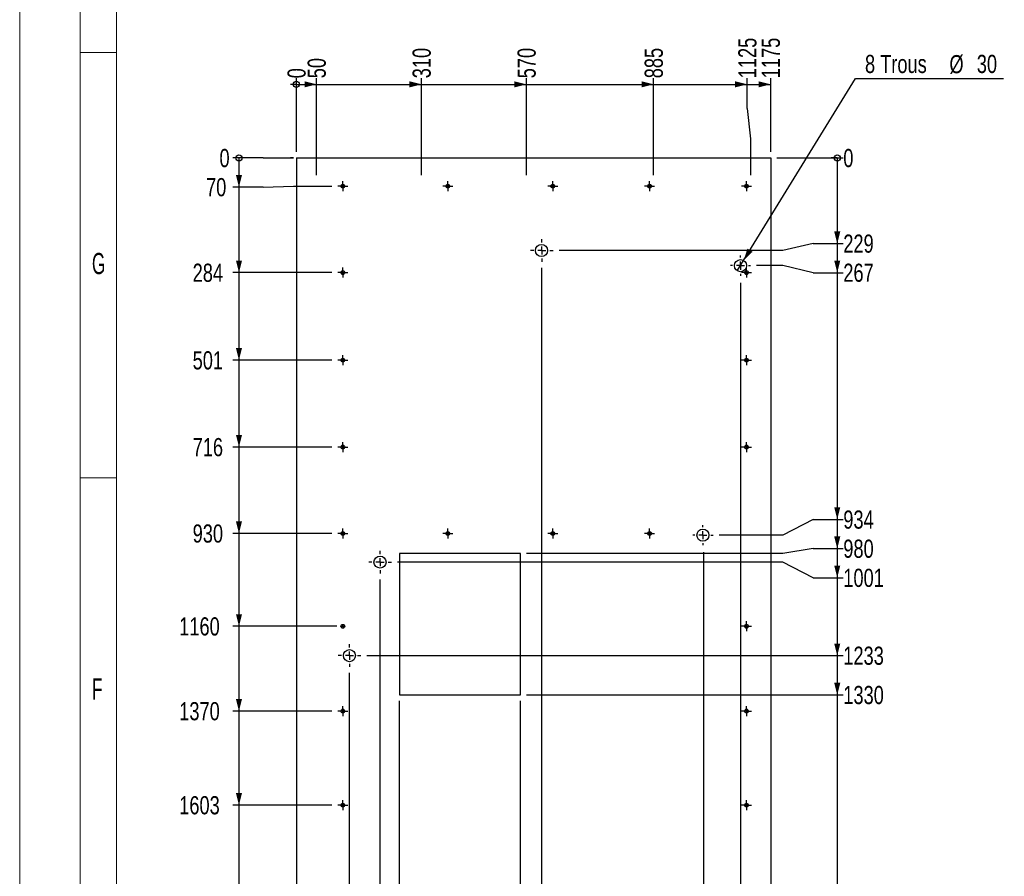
# Model space of a CAD drawing. Header units: millimetres. Extents: x 0 to 841, y 0 to 594.
# Tile 37 of 56: x 0 to 163, y 372 to 513. Entities that reach past the tile are written whole.
import ezdxf

# ---------------------------------------------------------------- set-up
doc = ezdxf.new("R2010")
doc.units = ezdxf.units.MM
doc.linetypes.add('CENTERX2', pattern=[20.32, 12.7, -2.54, 2.54, -2.54])
for name, color, linetype in [('COTES', 1, 'Continuous'), ('NOTES', 6, 'Continuous'), ('TRAIT-MIXTES', 3, 'CENTERX2')]:
    doc.layers.add(name, color=color, linetype=linetype)
doc.layers.add('TRAIT-FORT', color=4, linetype='Continuous', lineweight=25)
doc.styles.add('SLDTEXTSTYLE0', font='TXT', dxfattribs={"width": 0.75})
doc.styles.add('SLDTEXTSTYLE3', font='TXT', dxfattribs={"width": 0.605})
doc.dimstyles.new('SLDDIMSTYLE2', dxfattribs={"dimtxt": 3, "dimasz": 0.333333, "dimexe": 0, "dimexo": 0.0625, "dimgap": 0.75, "dimtad": 0, "dimtih": 1, "dimtoh": 1, "dimdec": 0, "dimlfac": 15, "dimrnd": 1e-09, "dimdsep": 46, "dimtxsty": 'SLDTEXTSTYLE0', "dimblk1": 'ORIGIN', "dimblk2": 'ORIGIN', "dimsah": 1, "dimcen": 0.09, "dimadec": 0, "dimazin": 2, "dimtfac": 1, "dimtdec": 0, "dimtofl": 0, "dimtmove": 0, "dimatfit": 3, "dimldrblk": 'ORIGIN', "dimfxl": 1, "dimfrac": 2, "dimtolj": 1, "dimtzin": 12, "dimarcsym": 0})
doc.dimstyles.new('SLDDIMSTYLE3', dxfattribs={"dimtxt": 3, "dimasz": 2, "dimexe": 0, "dimexo": 0.0625, "dimgap": 0.75, "dimtad": 0, "dimtih": 1, "dimtoh": 1, "dimdec": 0, "dimlfac": 15, "dimrnd": 1e-09, "dimzin": 12, "dimdsep": 46, "dimtxsty": 'SLDTEXTSTYLE0', "dimsah": 1, "dimcen": 0.09, "dimadec": 0, "dimazin": 3, "dimtfac": 1, "dimtdec": 0, "dimtofl": 0, "dimtmove": 0, "dimatfit": 3, "dimfxl": 1, "dimfrac": 2, "dimtolj": 1, "dimtzin": 12, "dimarcsym": 0})
doc.dimstyles.new('SLDDIMSTYLE4', dxfattribs={"dimtxt": 3, "dimasz": 2, "dimexe": 0, "dimexo": 0.0625, "dimgap": 0.75, "dimtad": 0, "dimtih": 1, "dimtoh": 1, "dimdec": 0, "dimlfac": 15, "dimrnd": 1e-09, "dimzin": 12, "dimdsep": 46, "dimtxsty": 'SLDTEXTSTYLE0', "dimblk1": 'NONE', "dimsah": 1, "dimcen": 0, "dimadec": 0, "dimazin": 3, "dimtfac": 1, "dimtdec": 0, "dimtmove": 0, "dimatfit": 3, "dimldrblk": 'NONE', "dimfxl": 1, "dimfrac": 2, "dimtolj": 1, "dimtzin": 12, "dimarcsym": 0})

# ---------------------------------------------------------------- blocks, each defined once
blk = doc.blocks.new('_ORIGIN')
at = {"color": 0, "linetype": 'ByBlock', "lineweight": -2}
blk.add_line((0, 0), (-1, 0), dxfattribs=at)
blk.add_circle((0, 0), 0.5, dxfattribs=at)
blk = doc.blocks.new('_D_93')
at = {"layer": 'COTES', "color": 1, "transparency": 16777216}
blk.add_line((45.71, 491.25), (45.71, 503.41), dxfattribs=at)
blk.add_blockref('_ORIGIN', (45.71, 502.41), dxfattribs=at)
at = {"layer": 'COTES', "color": 1, "transparency": 16777216, "insert": (44.23, 503.41), "char_height": 3, "attachment_point": 1, "rotation": 90, "style": 'SLDTEXTSTYLE0'}
blk.add_mtext('0', dxfattribs=at)
blk = doc.blocks.new('_D_94')
at = {"layer": 'COTES', "color": 1, "transparency": 16777216}
for p, q in [((49.05, 487.4), (49.05, 503.41)), ((45.71, 502.41), (49.05, 502.41))]:
    blk.add_line(p, q, dxfattribs=at)
blk.add_solid([(49.05, 502.41), (47.05, 502.91), (47.05, 501.91)], dxfattribs=at)
at = {"layer": 'COTES', "color": 1, "transparency": 16777216, "insert": (47.56, 503.41), "char_height": 3, "attachment_point": 1, "rotation": 90, "style": 'SLDTEXTSTYLE0'}
blk.add_mtext('50', dxfattribs=at)
blk = doc.blocks.new('_D_95')
at = {"layer": 'COTES', "color": 1, "transparency": 16777216}
for p, q in [((66.38, 487.4), (66.38, 503.41)), ((49.05, 502.41), (66.38, 502.41))]:
    blk.add_line(p, q, dxfattribs=at)
blk.add_solid([(66.38, 502.41), (64.38, 502.91), (64.38, 501.91)], dxfattribs=at)
at = {"layer": 'COTES', "color": 1, "transparency": 16777216, "insert": (64.89, 503.41), "char_height": 3, "attachment_point": 1, "rotation": 90, "style": 'SLDTEXTSTYLE0'}
blk.add_mtext('310', dxfattribs=at)
blk = doc.blocks.new('_D_96')
at = {"layer": 'COTES', "color": 1, "transparency": 16777216}
for p, q in [((83.71, 487.4), (83.71, 503.41)), ((66.38, 502.41), (83.71, 502.41))]:
    blk.add_line(p, q, dxfattribs=at)
blk.add_solid([(83.71, 502.41), (81.71, 502.91), (81.71, 501.91)], dxfattribs=at)
at = {"layer": 'COTES', "color": 1, "transparency": 16777216, "insert": (82.23, 503.41), "char_height": 3, "attachment_point": 1, "rotation": 90, "style": 'SLDTEXTSTYLE0'}
blk.add_mtext('570', dxfattribs=at)
blk = doc.blocks.new('_D_97')
at = {"layer": 'COTES', "color": 1, "transparency": 16777216}
for p, q in [((104.71, 487.4), (104.71, 503.41)), ((83.71, 502.41), (104.71, 502.41))]:
    blk.add_line(p, q, dxfattribs=at)
blk.add_solid([(104.71, 502.41), (102.71, 502.91), (102.71, 501.91)], dxfattribs=at)
at = {"layer": 'COTES', "color": 1, "transparency": 16777216, "insert": (103.23, 503.41), "char_height": 3, "attachment_point": 1, "rotation": 90, "style": 'SLDTEXTSTYLE0'}
blk.add_mtext('885', dxfattribs=at)
blk = doc.blocks.new('_D_98')
at = {"layer": 'COTES', "color": 1, "transparency": 16777216}
for p, q in [((120.17, 498.41), (120.17, 503.41)), ((104.71, 502.41), (120.17, 502.41)), ((120.17, 498.41), (120.71, 493.41)), ((120.71, 493.41), (120.71, 487.4))]:
    blk.add_line(p, q, dxfattribs=at)
blk.add_solid([(120.17, 502.41), (118.17, 502.91), (118.17, 501.91)], dxfattribs=at)
at = {"layer": 'COTES', "color": 1, "transparency": 16777216, "insert": (118.69, 503.41), "char_height": 3, "attachment_point": 1, "rotation": 90, "style": 'SLDTEXTSTYLE0'}
blk.add_mtext('1125', dxfattribs=at)
blk = doc.blocks.new('_D_99')
at = {"layer": 'COTES', "color": 1, "transparency": 16777216}
for p, q in [((124.05, 491.25), (124.05, 503.41)), ((120.17, 502.41), (124.05, 502.41))]:
    blk.add_line(p, q, dxfattribs=at)
blk.add_solid([(124.05, 502.41), (122.05, 502.91), (122.05, 501.91)], dxfattribs=at)
at = {"layer": 'COTES', "color": 1, "transparency": 16777216, "insert": (122.56, 503.41), "char_height": 3, "attachment_point": 1, "rotation": 90, "style": 'SLDTEXTSTYLE0'}
blk.add_mtext('1175', dxfattribs=at)
blk = doc.blocks.new('_D_100')
at = {"layer": 'COTES', "color": 1, "transparency": 16777216}
for p, q in [((40.22, 490.25), (35.22, 490.25)), ((40.22, 490.25), (45.22, 490.25)), ((45.22, 490.25), (44.71, 490.25))]:
    blk.add_line(p, q, dxfattribs=at)
blk.add_blockref('_ORIGIN', (36.22, 490.25), dxfattribs=at)
at = {"layer": 'COTES', "color": 1, "transparency": 16777216, "insert": (33, 491.74), "char_height": 3, "attachment_point": 1, "style": 'SLDTEXTSTYLE0'}
blk.add_mtext('0', dxfattribs=at)
blk = doc.blocks.new('_D_101')
at = {"layer": 'COTES', "color": 1, "transparency": 16777216}
for p, q in [((36.22, 490.25), (36.22, 485.44)), ((40.22, 485.44), (35.22, 485.44)), ((40.22, 485.44), (45.22, 485.59)), ((45.22, 485.59), (51.56, 485.59))]:
    blk.add_line(p, q, dxfattribs=at)
blk.add_solid([(36.22, 485.44), (36.72, 487.44), (35.72, 487.44)], dxfattribs=at)
at = {"layer": 'COTES', "color": 1, "transparency": 16777216, "insert": (30.78, 486.93), "char_height": 3, "attachment_point": 1, "style": 'SLDTEXTSTYLE0'}
blk.add_mtext('70', dxfattribs=at)
blk = doc.blocks.new('_D_102')
at = {"layer": 'COTES', "color": 1, "transparency": 16777216}
for p, q in [((36.22, 485.44), (36.22, 471.32)), ((51.56, 471.32), (35.22, 471.32))]:
    blk.add_line(p, q, dxfattribs=at)
blk.add_solid([(36.22, 471.32), (36.72, 473.32), (35.72, 473.32)], dxfattribs=at)
at = {"layer": 'COTES', "color": 1, "transparency": 16777216, "insert": (28.57, 472.8), "char_height": 3, "attachment_point": 1, "style": 'SLDTEXTSTYLE0'}
blk.add_mtext('284', dxfattribs=at)
blk = doc.blocks.new('_D_103')
at = {"layer": 'COTES', "color": 1, "transparency": 16777216}
for p, q in [((36.22, 471.32), (36.22, 456.85)), ((51.56, 456.85), (35.22, 456.85))]:
    blk.add_line(p, q, dxfattribs=at)
blk.add_solid([(36.22, 456.85), (36.72, 458.85), (35.72, 458.85)], dxfattribs=at)
at = {"layer": 'COTES', "color": 1, "transparency": 16777216, "insert": (28.57, 458.34), "char_height": 3, "attachment_point": 1, "style": 'SLDTEXTSTYLE0'}
blk.add_mtext('501', dxfattribs=at)
blk = doc.blocks.new('_D_104')
at = {"layer": 'COTES', "color": 1, "transparency": 16777216}
for p, q in [((36.22, 456.85), (36.22, 442.52)), ((51.56, 442.52), (35.22, 442.52))]:
    blk.add_line(p, q, dxfattribs=at)
blk.add_solid([(36.22, 442.52), (36.72, 444.52), (35.72, 444.52)], dxfattribs=at)
at = {"layer": 'COTES', "color": 1, "transparency": 16777216, "insert": (28.57, 444), "char_height": 3, "attachment_point": 1, "style": 'SLDTEXTSTYLE0'}
blk.add_mtext('716', dxfattribs=at)
blk = doc.blocks.new('_D_105')
at = {"layer": 'COTES', "color": 1, "transparency": 16777216}
for p, q in [((36.22, 442.52), (36.22, 428.25)), ((51.56, 428.25), (35.22, 428.25))]:
    blk.add_line(p, q, dxfattribs=at)
blk.add_solid([(36.22, 428.25), (36.72, 430.25), (35.72, 430.25)], dxfattribs=at)
at = {"layer": 'COTES', "color": 1, "transparency": 16777216, "insert": (28.57, 429.74), "char_height": 3, "attachment_point": 1, "style": 'SLDTEXTSTYLE0'}
blk.add_mtext('930', dxfattribs=at)
blk = doc.blocks.new('_D_106')
at = {"layer": 'COTES', "color": 1, "transparency": 16777216}
for p, q in [((36.22, 428.25), (36.22, 412.92)), ((52.38, 412.92), (35.22, 412.92))]:
    blk.add_line(p, q, dxfattribs=at)
blk.add_solid([(36.22, 412.92), (36.72, 414.92), (35.72, 414.92)], dxfattribs=at)
at = {"layer": 'COTES', "color": 1, "transparency": 16777216, "insert": (26.35, 414.4), "char_height": 3, "attachment_point": 1, "style": 'SLDTEXTSTYLE0'}
blk.add_mtext('1160', dxfattribs=at)
blk = doc.blocks.new('_D_107')
at = {"layer": 'COTES', "color": 1, "transparency": 16777216}
for p, q in [((36.22, 412.92), (36.22, 398.92)), ((51.56, 398.92), (35.22, 398.92))]:
    blk.add_line(p, q, dxfattribs=at)
blk.add_solid([(36.22, 398.92), (36.72, 400.92), (35.72, 400.92)], dxfattribs=at)
at = {"layer": 'COTES', "color": 1, "transparency": 16777216, "insert": (26.35, 400.4), "char_height": 3, "attachment_point": 1, "style": 'SLDTEXTSTYLE0'}
blk.add_mtext('1370', dxfattribs=at)
blk = doc.blocks.new('_D_108')
at = {"layer": 'COTES', "color": 1, "transparency": 16777216}
for p, q in [((36.22, 398.92), (36.22, 383.39)), ((51.56, 383.39), (35.22, 383.39))]:
    blk.add_line(p, q, dxfattribs=at)
blk.add_solid([(36.22, 383.39), (36.72, 385.39), (35.72, 385.39)], dxfattribs=at)
at = {"layer": 'COTES', "color": 1, "transparency": 16777216, "insert": (26.35, 384.87), "char_height": 3, "attachment_point": 1, "style": 'SLDTEXTSTYLE0'}
blk.add_mtext('1603', dxfattribs=at)
blk = doc.blocks.new('_D_109')
at = {"layer": 'COTES', "color": 1, "transparency": 16777216}
for p, q in [((36.22, 383.39), (36.22, 367.92)), ((51.56, 367.92), (35.22, 367.92))]:
    blk.add_line(p, q, dxfattribs=at)
blk.add_solid([(36.22, 367.92), (36.72, 369.92), (35.72, 369.92)], dxfattribs=at)
at = {"layer": 'COTES', "color": 1, "transparency": 16777216, "insert": (26.35, 369.4), "char_height": 3, "attachment_point": 1, "style": 'SLDTEXTSTYLE0'}
blk.add_mtext('1835', dxfattribs=at)
blk = doc.blocks.new('_D_110')
at = {"layer": 'COTES', "color": 1, "transparency": 16777216}
for p, q in [((36.22, 367.92), (36.22, 352.39)), ((51.56, 352.39), (35.22, 352.39))]:
    blk.add_line(p, q, dxfattribs=at)
blk.add_solid([(36.22, 352.39), (36.72, 354.39), (35.72, 354.39)], dxfattribs=at)
at = {"layer": 'COTES', "color": 1, "transparency": 16777216, "insert": (26.35, 353.87), "char_height": 3, "attachment_point": 1, "style": 'SLDTEXTSTYLE0'}
blk.add_mtext('2068', dxfattribs=at)
blk = doc.blocks.new('_D_111')
at = {"layer": 'COTES', "color": 1, "transparency": 16777216}
for p, q in [((36.22, 352.39), (36.22, 336.92)), ((51.56, 336.92), (35.22, 336.92))]:
    blk.add_line(p, q, dxfattribs=at)
blk.add_solid([(36.22, 336.92), (36.72, 338.92), (35.72, 338.92)], dxfattribs=at)
at = {"layer": 'COTES', "color": 1, "transparency": 16777216, "insert": (26.35, 338.4), "char_height": 3, "attachment_point": 1, "style": 'SLDTEXTSTYLE0'}
blk.add_mtext('2300', dxfattribs=at)
blk = doc.blocks.new('_D_112')
at = {"layer": 'COTES', "color": 1, "transparency": 16777216}
for p, q in [((36.22, 336.92), (36.22, 318.19)), ((51.56, 318.19), (35.22, 318.19))]:
    blk.add_line(p, q, dxfattribs=at)
blk.add_solid([(36.22, 318.19), (36.72, 320.19), (35.72, 320.19)], dxfattribs=at)
at = {"layer": 'COTES', "color": 1, "transparency": 16777216, "insert": (26.35, 319.67), "char_height": 3, "attachment_point": 1, "style": 'SLDTEXTSTYLE0'}
blk.add_mtext('2581', dxfattribs=at)
blk = doc.blocks.new('_D_113')
at = {"layer": 'COTES', "color": 1, "transparency": 16777216}
for p, q in [((36.22, 318.19), (36.22, 299.73)), ((40.22, 299.73), (35.22, 299.73)), ((40.22, 299.73), (45.22, 299.59)), ((45.22, 299.59), (52.38, 299.59))]:
    blk.add_line(p, q, dxfattribs=at)
blk.add_solid([(36.22, 299.73), (36.72, 301.73), (35.72, 301.73)], dxfattribs=at)
at = {"layer": 'COTES', "color": 1, "transparency": 16777216, "insert": (26.35, 301.22), "char_height": 3, "attachment_point": 1, "style": 'SLDTEXTSTYLE0'}
blk.add_mtext('2860', dxfattribs=at)
blk = doc.blocks.new('_D_114')
at = {"layer": 'COTES', "color": 1, "transparency": 16777216}
for p, q in [((36.22, 299.73), (36.22, 294.92)), ((44.71, 294.92), (35.22, 294.92))]:
    blk.add_line(p, q, dxfattribs=at)
blk.add_solid([(36.22, 294.92), (36.72, 296.92), (35.72, 296.92)], dxfattribs=at)
at = {"layer": 'COTES', "color": 1, "transparency": 16777216, "insert": (26.35, 296.4), "char_height": 3, "attachment_point": 1, "style": 'SLDTEXTSTYLE0'}
blk.add_mtext('2930', dxfattribs=at)
blk = doc.blocks.new('_D_115')
at = {"layer": 'COTES', "color": 1, "transparency": 16777216}
blk.add_line((125.05, 490.25), (136.04, 490.25), dxfattribs=at)
blk.add_blockref('_ORIGIN', (135.04, 490.25), dxfattribs=at)
at = {"layer": 'COTES', "color": 1, "transparency": 16777216, "insert": (136.04, 491.74), "char_height": 3, "attachment_point": 1, "style": 'SLDTEXTSTYLE0'}
blk.add_mtext('0', dxfattribs=at)
blk = doc.blocks.new('_D_116')
at = {"layer": 'COTES', "color": 1, "transparency": 16777216}
for p, q in [((135.04, 490.25), (135.04, 476.12)), ((126.04, 474.96), (89.13, 474.96)), ((131.04, 476.12), (126.04, 474.96)), ((131.04, 476.12), (136.04, 476.12))]:
    blk.add_line(p, q, dxfattribs=at)
blk.add_solid([(135.04, 476.12), (135.54, 478.12), (134.54, 478.12)], dxfattribs=at)
at = {"layer": 'COTES', "color": 1, "transparency": 16777216, "insert": (136.04, 477.61), "char_height": 3, "attachment_point": 1, "style": 'SLDTEXTSTYLE0'}
blk.add_mtext('229', dxfattribs=at)
blk = doc.blocks.new('_D_117')
at = {"layer": 'COTES', "color": 1, "transparency": 16777216}
for p, q in [((135.04, 476.12), (135.04, 471.31)), ((126.04, 472.47), (121.72, 472.47)), ((131.04, 471.31), (126.04, 472.47)), ((131.04, 471.31), (136.04, 471.31))]:
    blk.add_line(p, q, dxfattribs=at)
blk.add_solid([(135.04, 471.31), (135.54, 473.31), (134.54, 473.31)], dxfattribs=at)
at = {"layer": 'COTES', "color": 1, "transparency": 16777216, "insert": (136.04, 472.8), "char_height": 3, "attachment_point": 1, "style": 'SLDTEXTSTYLE0'}
blk.add_mtext('267', dxfattribs=at)
blk = doc.blocks.new('_D_118')
at = {"layer": 'COTES', "color": 1, "transparency": 16777216}
for p, q in [((135.04, 471.31), (135.04, 430.56)), ((131.04, 430.56), (126.04, 427.97)), ((131.04, 430.56), (136.04, 430.56)), ((126.04, 427.97), (115.52, 427.97))]:
    blk.add_line(p, q, dxfattribs=at)
blk.add_solid([(135.04, 430.56), (135.54, 432.56), (134.54, 432.56)], dxfattribs=at)
at = {"layer": 'COTES', "color": 1, "transparency": 16777216, "insert": (136.04, 432.04), "char_height": 3, "attachment_point": 1, "style": 'SLDTEXTSTYLE0'}
blk.add_mtext('934', dxfattribs=at)
blk = doc.blocks.new('_D_119')
at = {"layer": 'COTES', "color": 1, "transparency": 16777216}
for p, q in [((135.04, 430.56), (135.04, 425.75)), ((126.04, 424.92), (83.71, 424.92)), ((131.04, 425.75), (126.04, 424.92)), ((131.04, 425.75), (136.04, 425.75))]:
    blk.add_line(p, q, dxfattribs=at)
blk.add_solid([(135.04, 425.75), (135.54, 427.75), (134.54, 427.75)], dxfattribs=at)
at = {"layer": 'COTES', "color": 1, "transparency": 16777216, "insert": (136.04, 427.23), "char_height": 3, "attachment_point": 1, "style": 'SLDTEXTSTYLE0'}
blk.add_mtext('980', dxfattribs=at)
blk = doc.blocks.new('_D_120')
at = {"layer": 'COTES', "color": 1, "transparency": 16777216}
for p, q in [((135.04, 425.75), (135.04, 420.94)), ((126.04, 423.53), (62.39, 423.53)), ((131.04, 420.94), (126.04, 423.53)), ((131.04, 420.94), (136.04, 420.94))]:
    blk.add_line(p, q, dxfattribs=at)
blk.add_solid([(135.04, 420.94), (135.54, 422.94), (134.54, 422.94)], dxfattribs=at)
at = {"layer": 'COTES', "color": 1, "transparency": 16777216, "insert": (136.04, 422.42), "char_height": 3, "attachment_point": 1, "style": 'SLDTEXTSTYLE0'}
blk.add_mtext('1001', dxfattribs=at)
blk = doc.blocks.new('_D_121')
at = {"layer": 'COTES', "color": 1, "transparency": 16777216}
for p, q in [((135.04, 420.94), (135.04, 408.07)), ((57.33, 408.07), (136.04, 408.07))]:
    blk.add_line(p, q, dxfattribs=at)
blk.add_solid([(135.04, 408.07), (135.54, 410.07), (134.54, 410.07)], dxfattribs=at)
at = {"layer": 'COTES', "color": 1, "transparency": 16777216, "insert": (136.04, 409.56), "char_height": 3, "attachment_point": 1, "style": 'SLDTEXTSTYLE0'}
blk.add_mtext('1233', dxfattribs=at)
blk = doc.blocks.new('_D_122')
at = {"layer": 'COTES', "color": 1, "transparency": 16777216}
for p, q in [((135.04, 408.07), (135.04, 401.59)), ((83.71, 401.59), (136.04, 401.59))]:
    blk.add_line(p, q, dxfattribs=at)
blk.add_solid([(135.04, 401.59), (135.54, 403.59), (134.54, 403.59)], dxfattribs=at)
at = {"layer": 'COTES', "color": 1, "transparency": 16777216, "insert": (136.04, 403.07), "char_height": 3, "attachment_point": 1, "style": 'SLDTEXTSTYLE0'}
blk.add_mtext('1330', dxfattribs=at)
blk = doc.blocks.new('_D_123')
at = {"layer": 'COTES', "color": 1, "transparency": 16777216}
for p, q in [((135.04, 401.59), (135.04, 336.74)), ((62.19, 336.74), (136.04, 336.74))]:
    blk.add_line(p, q, dxfattribs=at)
blk.add_solid([(135.04, 336.74), (135.54, 338.74), (134.54, 338.74)], dxfattribs=at)
at = {"layer": 'COTES', "color": 1, "transparency": 16777216, "insert": (136.04, 338.23), "char_height": 3, "attachment_point": 1, "style": 'SLDTEXTSTYLE0'}
blk.add_mtext('2303', dxfattribs=at)
blk = doc.blocks.new('_D_124')
at = {"layer": 'COTES', "color": 1, "transparency": 16777216}
for p, q in [((135.04, 336.74), (135.04, 312.84)), ((131.04, 312.84), (126.04, 312.21)), ((131.04, 312.84), (136.04, 312.84)), ((126.04, 312.21), (60.75, 312.21))]:
    blk.add_line(p, q, dxfattribs=at)
blk.add_solid([(135.04, 312.84), (135.54, 314.84), (134.54, 314.84)], dxfattribs=at)
at = {"layer": 'COTES', "color": 1, "transparency": 16777216, "insert": (136.04, 314.32), "char_height": 3, "attachment_point": 1, "style": 'SLDTEXTSTYLE0'}
blk.add_mtext('2671', dxfattribs=at)
blk = doc.blocks.new('_D_125')
at = {"layer": 'COTES', "color": 1, "transparency": 16777216}
for p, q in [((135.04, 312.84), (135.04, 308.03)), ((126.04, 308.65), (65.07, 308.65)), ((131.04, 308.03), (126.04, 308.65)), ((131.04, 308.03), (136.04, 308.03))]:
    blk.add_line(p, q, dxfattribs=at)
blk.add_solid([(135.04, 308.03), (135.54, 310.03), (134.54, 310.03)], dxfattribs=at)
at = {"layer": 'COTES', "color": 1, "transparency": 16777216, "insert": (136.04, 309.51), "char_height": 3, "attachment_point": 1, "style": 'SLDTEXTSTYLE0'}
blk.add_mtext('2724', dxfattribs=at)
blk = doc.blocks.new('_D_126')
at = {"layer": 'COTES', "color": 1, "transparency": 16777216}
for p, q in [((135.04, 308.03), (135.04, 294.92)), ((125.05, 294.92), (136.04, 294.92))]:
    blk.add_line(p, q, dxfattribs=at)
blk.add_solid([(135.04, 294.92), (135.54, 296.92), (134.54, 296.92)], dxfattribs=at)
at = {"layer": 'COTES', "color": 1, "transparency": 16777216, "insert": (136.04, 296.4), "char_height": 3, "attachment_point": 1, "style": 'SLDTEXTSTYLE0'}
blk.add_mtext('2930', dxfattribs=at)
blk = doc.blocks.new('_D_128')
at = {"layer": 'COTES', "color": 1, "transparency": 16777216}
for p, q in [((54.46, 294.92), (54.46, 405.21)), ((50.52, 289.92), (54.46, 294.92)), ((50.52, 289.92), (50.52, 284.92)), ((45.71, 285.92), (50.52, 285.92))]:
    blk.add_line(p, q, dxfattribs=at)
blk.add_solid([(50.52, 285.92), (48.52, 286.42), (48.52, 285.42)], dxfattribs=at)
at = {"layer": 'COTES', "color": 1, "transparency": 16777216, "insert": (49.04, 278.27), "char_height": 3, "attachment_point": 1, "rotation": 90, "style": 'SLDTEXTSTYLE0'}
blk.add_mtext('131', dxfattribs=at)
blk = doc.blocks.new('_D_130')
at = {"layer": 'COTES', "color": 1, "transparency": 16777216}
for p, q in [((59.52, 294.92), (59.52, 420.66)), ((60.34, 289.92), (59.52, 294.92)), ((60.34, 289.92), (60.34, 284.92)), ((55.33, 285.92), (60.34, 285.92))]:
    blk.add_line(p, q, dxfattribs=at)
blk.add_solid([(60.34, 285.92), (58.34, 286.42), (58.34, 285.42)], dxfattribs=at)
at = {"layer": 'COTES', "color": 1, "transparency": 16777216, "insert": (58.85, 278.27), "char_height": 3, "attachment_point": 1, "rotation": 90, "style": 'SLDTEXTSTYLE0'}
blk.add_mtext('207', dxfattribs=at)
blk = doc.blocks.new('_D_132')
at = {"layer": 'COTES', "color": 1, "transparency": 16777216}
for p, q in [((62.71, 354.56), (62.71, 400.59)), ((70.41, 349.56), (62.71, 354.56)), ((70.41, 349.56), (70.41, 284.92)), ((64.7, 285.92), (70.41, 285.92))]:
    blk.add_line(p, q, dxfattribs=at)
blk.add_solid([(70.41, 285.92), (68.41, 286.42), (68.41, 285.42)], dxfattribs=at)
at = {"layer": 'COTES', "color": 1, "transparency": 16777216, "insert": (68.92, 278.27), "char_height": 3, "attachment_point": 1, "rotation": 90, "style": 'SLDTEXTSTYLE0'}
blk.add_mtext('255', dxfattribs=at)
blk = doc.blocks.new('_D_133')
at = {"layer": 'COTES', "color": 1, "transparency": 16777216}
for p, q in [((82.71, 294.92), (82.71, 400.59)), ((82.08, 289.92), (82.71, 294.92)), ((82.08, 289.92), (82.08, 284.92)), ((70.41, 285.92), (82.08, 285.92))]:
    blk.add_line(p, q, dxfattribs=at)
blk.add_solid([(82.08, 285.92), (80.08, 286.42), (80.08, 285.42)], dxfattribs=at)
at = {"layer": 'COTES', "color": 1, "transparency": 16777216, "insert": (80.6, 278.27), "char_height": 3, "attachment_point": 1, "rotation": 90, "style": 'SLDTEXTSTYLE0'}
blk.add_mtext('555', dxfattribs=at)
blk = doc.blocks.new('_D_134')
at = {"layer": 'COTES', "color": 1, "transparency": 16777216}
for p, q in [((86.26, 294.92), (86.26, 472.09)), ((86.89, 289.92), (86.26, 294.92)), ((86.89, 289.92), (86.89, 284.92)), ((82.08, 285.92), (86.89, 285.92))]:
    blk.add_line(p, q, dxfattribs=at)
blk.add_solid([(86.89, 285.92), (84.89, 286.42), (84.89, 285.42)], dxfattribs=at)
at = {"layer": 'COTES', "color": 1, "transparency": 16777216, "insert": (85.41, 278.27), "char_height": 3, "attachment_point": 1, "rotation": 90, "style": 'SLDTEXTSTYLE0'}
blk.add_mtext('608', dxfattribs=at)
blk = doc.blocks.new('_D_135')
at = {"layer": 'COTES', "color": 1, "transparency": 16777216}
for p, q in [((112.94, 425.14), (112.94, 284.92)), ((86.89, 285.92), (112.94, 285.92))]:
    blk.add_line(p, q, dxfattribs=at)
blk.add_solid([(112.94, 285.92), (110.94, 286.42), (110.94, 285.42)], dxfattribs=at)
at = {"layer": 'COTES', "color": 1, "transparency": 16777216, "insert": (111.46, 276.05), "char_height": 3, "attachment_point": 1, "rotation": 90, "style": 'SLDTEXTSTYLE0'}
blk.add_mtext('1008', dxfattribs=at)
blk = doc.blocks.new('_D_136')
at = {"layer": 'COTES', "color": 1, "transparency": 16777216}
for p, q in [((119.07, 469.64), (119.07, 284.92)), ((112.94, 285.92), (119.07, 285.92))]:
    blk.add_line(p, q, dxfattribs=at)
blk.add_solid([(119.07, 285.92), (117.07, 286.42), (117.07, 285.42)], dxfattribs=at)
at = {"layer": 'COTES', "color": 1, "transparency": 16777216, "insert": (117.59, 276.05), "char_height": 3, "attachment_point": 1, "rotation": 90, "style": 'SLDTEXTSTYLE0'}
blk.add_mtext('1100', dxfattribs=at)
blk = doc.blocks.new('_D_139')
at = {"layer": 'COTES', "color": 1, "transparency": 16777216}
for p, q in [((119.58, 473.32), (138.03, 503.37)), ((138.03, 503.37), (162.52, 503.37)), ((118.53, 471.62), (119.58, 473.32))]:
    blk.add_line(p, q, dxfattribs=at)
blk.add_solid([(119.58, 473.32), (121.05, 474.76), (120.2, 475.29)], dxfattribs=at)
at = {"layer": 'COTES', "color": 1, "transparency": 16777216, "char_height": 3, "attachment_point": 1, "style": 'SLDTEXTSTYLE0'}
for s, insert in [('8 Trous', (139.62, 507.28)), ('%%c', (153.57, 507.24)), ('30', (158.09, 507.28))]:
    blk.add_mtext(s, dxfattribs=dict(at, insert=insert))
blk = doc.blocks.new('_NONE')
blk = doc.blocks.new('SW_CENTERMARKSYMBOL_1')
at = {"layer": 'TRAIT-MIXTES', "color": 0}
for p, q in [((-0.67, 0), (-0.82, 0)), ((0, 0), (-0.67, 0)), ((0, 0.67), (0, 0.82)), ((0, 0), (0, 0.67)), ((0, 0), (0, -0.67)), ((0, 0), (0.67, 0)), ((0.67, 0), (0.82, 0)), ((0, -0.67), (0, -0.82))]:
    blk.add_line(p, q, dxfattribs=at)
blk = doc.blocks.new('SW_CENTERMARKSYMBOL_2')
at = {"layer": 'TRAIT-MIXTES', "color": 0}
for p, q in [((-0.67, 0), (-0.82, 0)), ((0, 0), (-0.67, 0)), ((0, 0.67), (0, 0.82)), ((0, 0), (0, 0.67)), ((0, 0), (0, -0.67)), ((0, 0), (0.67, 0)), ((0.67, 0), (0.82, 0)), ((0, -0.67), (0, -0.82))]:
    blk.add_line(p, q, dxfattribs=at)
blk = doc.blocks.new('SW_CENTERMARKSYMBOL_3')
at = {"layer": 'TRAIT-MIXTES', "color": 0}
for p, q in [((-0.67, 0), (-0.82, 0)), ((0, 0), (-0.67, 0)), ((0, 0.67), (0, 0.82)), ((0, 0), (0, 0.67)), ((0, 0), (0, -0.67)), ((0, 0), (0.67, 0)), ((0.67, 0), (0.82, 0)), ((0, -0.67), (0, -0.82))]:
    blk.add_line(p, q, dxfattribs=at)
blk = doc.blocks.new('SW_CENTERMARKSYMBOL_4')
at = {"layer": 'TRAIT-MIXTES', "color": 0}
for p, q in [((-0.67, 0), (-0.82, 0)), ((0, 0), (-0.67, 0)), ((0, 0.67), (0, 0.82)), ((0, 0), (0, 0.67)), ((0, 0), (0, -0.67)), ((0, 0), (0.67, 0)), ((0.67, 0), (0.82, 0)), ((0, -0.67), (0, -0.82))]:
    blk.add_line(p, q, dxfattribs=at)
blk = doc.blocks.new('SW_CENTERMARKSYMBOL_5')
at = {"layer": 'TRAIT-MIXTES', "color": 0}
for p, q in [((-0.67, 0), (-0.82, 0)), ((0, 0), (-0.67, 0)), ((0, 0.67), (0, 0.82)), ((0, 0), (0, 0.67)), ((0, 0), (0, -0.67)), ((0, 0), (0.67, 0)), ((0.67, 0), (0.82, 0)), ((0, -0.67), (0, -0.82))]:
    blk.add_line(p, q, dxfattribs=at)
blk = doc.blocks.new('SW_CENTERMARKSYMBOL_6')
at = {"layer": 'TRAIT-MIXTES', "color": 0}
for p, q in [((-0.67, 0), (-0.82, 0)), ((0, 0), (-0.67, 0)), ((0, 0.67), (0, 0.82)), ((0, 0), (0, 0.67)), ((0, 0), (0, -0.67)), ((0, 0), (0.67, 0)), ((0.67, 0), (0.82, 0)), ((0, -0.67), (0, -0.82))]:
    blk.add_line(p, q, dxfattribs=at)
blk = doc.blocks.new('SW_CENTERMARKSYMBOL_7')
at = {"layer": 'TRAIT-MIXTES', "color": 0}
for p, q in [((-0.67, 0), (-0.82, 0)), ((0, 0), (-0.67, 0)), ((0, 0.67), (0, 0.82)), ((0, 0), (0, 0.67)), ((0, 0), (0, -0.67)), ((0, 0), (0.67, 0)), ((0.67, 0), (0.82, 0)), ((0, -0.67), (0, -0.82))]:
    blk.add_line(p, q, dxfattribs=at)
blk = doc.blocks.new('SW_CENTERMARKSYMBOL_8')
at = {"layer": 'TRAIT-MIXTES', "color": 0}
for p, q in [((-0.67, 0), (-0.82, 0)), ((0, 0), (-0.67, 0)), ((0, 0.67), (0, 0.82)), ((0, 0), (0, 0.67)), ((0, 0), (0, -0.67)), ((0, 0), (0.67, 0)), ((0.67, 0), (0.82, 0)), ((0, -0.67), (0, -0.82))]:
    blk.add_line(p, q, dxfattribs=at)
blk = doc.blocks.new('SW_CENTERMARKSYMBOL_9')
at = {"layer": 'TRAIT-MIXTES', "color": 0}
for p, q in [((-0.67, 0), (-0.82, 0)), ((0, 0), (-0.67, 0)), ((0, 0.67), (0, 0.82)), ((0, 0), (0, 0.67)), ((0, 0), (0, -0.67)), ((0, 0), (0.67, 0)), ((0.67, 0), (0.82, 0)), ((0, -0.67), (0, -0.82))]:
    blk.add_line(p, q, dxfattribs=at)
blk = doc.blocks.new('SW_CENTERMARKSYMBOL_14')
at = {"layer": 'TRAIT-MIXTES', "color": 0}
for p, q in [((-0.67, 0), (-0.82, 0)), ((0, 0), (-0.67, 0)), ((0, 0.67), (0, 0.82)), ((0, 0), (0, 0.67)), ((0, 0), (0, -0.67)), ((0, 0), (0.67, 0)), ((0.67, 0), (0.82, 0)), ((0, -0.67), (0, -0.82))]:
    blk.add_line(p, q, dxfattribs=at)
blk = doc.blocks.new('SW_CENTERMARKSYMBOL_15')
at = {"layer": 'TRAIT-MIXTES', "color": 0}
for p, q in [((-0.67, 0), (-0.82, 0)), ((0, 0), (-0.67, 0)), ((0, 0.67), (0, 0.82)), ((0, 0), (0, 0.67)), ((0, 0), (0, -0.67)), ((0, 0), (0.67, 0)), ((0.67, 0), (0.82, 0)), ((0, -0.67), (0, -0.82))]:
    blk.add_line(p, q, dxfattribs=at)
blk = doc.blocks.new('SW_CENTERMARKSYMBOL_21')
at = {"layer": 'TRAIT-MIXTES', "color": 0}
for p, q in [((-0.67, 0), (-0.82, 0)), ((0, 0), (-0.67, 0)), ((0, 0.67), (0, 0.82)), ((0, 0), (0, 0.67)), ((0, 0), (0, -0.67)), ((0, 0), (0.67, 0)), ((0.67, 0), (0.82, 0)), ((0, -0.67), (0, -0.82))]:
    blk.add_line(p, q, dxfattribs=at)
blk = doc.blocks.new('SW_CENTERMARKSYMBOL_22')
at = {"layer": 'TRAIT-MIXTES', "color": 0}
for p, q in [((-0.67, 0), (-0.82, 0)), ((0, 0), (-0.67, 0)), ((0, 0.67), (0, 0.82)), ((0, 0), (0, 0.67)), ((0, 0), (0, -0.67)), ((0, 0), (0.67, 0)), ((0.67, 0), (0.82, 0)), ((0, -0.67), (0, -0.82))]:
    blk.add_line(p, q, dxfattribs=at)
blk = doc.blocks.new('SW_CENTERMARKSYMBOL_23')
at = {"layer": 'TRAIT-MIXTES', "color": 0}
for p, q in [((-0.67, 0), (-0.82, 0)), ((0, 0), (-0.67, 0)), ((0, 0.67), (0, 0.82)), ((0, 0), (0, 0.67)), ((0, 0), (0, -0.67)), ((0, 0), (0.67, 0)), ((0.67, 0), (0.82, 0)), ((0, -0.67), (0, -0.82))]:
    blk.add_line(p, q, dxfattribs=at)
blk = doc.blocks.new('SW_CENTERMARKSYMBOL_24')
at = {"layer": 'TRAIT-MIXTES', "color": 0}
for p, q in [((-0.67, 0), (-0.82, 0)), ((0, 0), (-0.67, 0)), ((0, 0.67), (0, 0.82)), ((0, 0), (0, 0.67)), ((0, 0), (0, -0.67)), ((0, 0), (0.67, 0)), ((0.67, 0), (0.82, 0)), ((0, -0.67), (0, -0.82))]:
    blk.add_line(p, q, dxfattribs=at)
blk = doc.blocks.new('SW_CENTERMARKSYMBOL_25')
at = {"layer": 'TRAIT-MIXTES', "color": 0}
for p, q in [((-0.67, 0), (-0.82, 0)), ((0, 0), (-0.67, 0)), ((0, 0.67), (0, 0.82)), ((0, 0), (0, 0.67)), ((0, 0), (0, -0.67)), ((0, 0), (0.67, 0)), ((0.67, 0), (0.82, 0)), ((0, -0.67), (0, -0.82))]:
    blk.add_line(p, q, dxfattribs=at)
blk = doc.blocks.new('SW_CENTERMARKSYMBOL_26')
at = {"layer": 'TRAIT-MIXTES', "color": 0}
for p, q in [((-0.67, 0), (-0.82, 0)), ((0, 0), (-0.67, 0)), ((0, 0.67), (0, 0.82)), ((0, 0), (0, 0.67)), ((0, 0), (0, -0.67)), ((0, 0), (0.67, 0)), ((0.67, 0), (0.82, 0)), ((0, -0.67), (0, -0.82))]:
    blk.add_line(p, q, dxfattribs=at)
blk = doc.blocks.new('SW_CENTERMARKSYMBOL_27')
at = {"layer": 'TRAIT-MIXTES', "color": 0}
for p, q in [((-0.67, 0), (-0.82, 0)), ((0, 0), (-0.67, 0)), ((0, 0.67), (0, 0.82)), ((0, 0), (0, 0.67)), ((0, 0), (0, -0.67)), ((0, 0), (0.67, 0)), ((0.67, 0), (0.82, 0)), ((0, -0.67), (0, -0.82))]:
    blk.add_line(p, q, dxfattribs=at)
blk = doc.blocks.new('SW_CENTERMARKSYMBOL_28')
at = {"layer": 'TRAIT-MIXTES', "color": 0}
for p, q in [((-0.67, 0), (-0.82, 0)), ((0, 0), (-0.67, 0)), ((0, 0.67), (0, 0.82)), ((0, 0), (0, 0.67)), ((0, 0), (0, -0.67)), ((0, 0), (0.67, 0)), ((0.67, 0), (0.82, 0)), ((0, -0.67), (0, -0.82))]:
    blk.add_line(p, q, dxfattribs=at)
blk = doc.blocks.new('SW_CENTERMARKSYMBOL_34')
at = {"layer": 'TRAIT-MIXTES', "color": 0}
for p, q in [((-0.67, 0), (-0.82, 0)), ((0, 0), (-0.67, 0)), ((0, 0.67), (0, 0.82)), ((0, 0), (0, 0.67)), ((0, 0), (0, -0.67)), ((0, 0), (0.67, 0)), ((0.67, 0), (0.82, 0)), ((0, -0.67), (0, -0.82))]:
    blk.add_line(p, q, dxfattribs=at)
blk = doc.blocks.new('SW_CENTERMARKSYMBOL_35')
at = {"layer": 'TRAIT-MIXTES', "color": 0}
for p, q in [((0, 1.33), (0, 1.87)), ((-1.33, 0), (-1.87, 0)), ((0, 0), (-0.67, 0)), ((0, 0), (0, 0.67)), ((0, 0), (0, -0.67)), ((0, 0), (0.67, 0)), ((1.33, 0), (1.87, 0)), ((0, -1.33), (0, -1.87))]:
    blk.add_line(p, q, dxfattribs=at)
blk = doc.blocks.new('SW_CENTERMARKSYMBOL_36')
at = {"layer": 'TRAIT-MIXTES', "color": 0}
for p, q in [((0, 1.33), (0, 1.67)), ((-1.33, 0), (-1.67, 0)), ((0, 0), (-0.67, 0)), ((0, 0), (0, 0.67)), ((0, 0), (0, -0.67)), ((0, 0), (0.67, 0)), ((1.33, 0), (1.67, 0)), ((0, -1.33), (0, -1.67))]:
    blk.add_line(p, q, dxfattribs=at)
blk = doc.blocks.new('SW_CENTERMARKSYMBOL_37')
at = {"layer": 'TRAIT-MIXTES', "color": 0}
for p, q in [((0, 1.33), (0, 1.67)), ((-1.33, 0), (-1.67, 0)), ((0, 0), (-0.67, 0)), ((0, 0), (0, 0.67)), ((0, 0), (0, -0.67)), ((0, 0), (0.67, 0)), ((1.33, 0), (1.67, 0)), ((0, -1.33), (0, -1.67))]:
    blk.add_line(p, q, dxfattribs=at)
blk = doc.blocks.new('SW_CENTERMARKSYMBOL_38')
at = {"layer": 'TRAIT-MIXTES', "color": 0}
for p, q in [((0, 1.33), (0, 1.87)), ((-1.33, 0), (-1.87, 0)), ((0, 0), (-0.67, 0)), ((0, 0), (0, 0.67)), ((0, 0), (0, -0.67)), ((0, 0), (0.67, 0)), ((1.33, 0), (1.87, 0)), ((0, -1.33), (0, -1.87))]:
    blk.add_line(p, q, dxfattribs=at)
blk = doc.blocks.new('SW_CENTERMARKSYMBOL_39')
at = {"layer": 'TRAIT-MIXTES', "color": 0}
for p, q in [((0, 1.33), (0, 1.87)), ((-1.33, 0), (-1.87, 0)), ((0, 0), (-0.67, 0)), ((0, 0), (0, 0.67)), ((0, 0), (0, -0.67)), ((0, 0), (0.67, 0)), ((1.33, 0), (1.87, 0)), ((0, -1.33), (0, -1.87))]:
    blk.add_line(p, q, dxfattribs=at)

msp = doc.modelspace()

# ---------------------------------------------------------------- linework, layer by layer
at = {"color": 7, "linetype": 'Continuous', "lineweight": 18}
for p, q in [((0.00104, -0.05693), (0.00104, 593.94307)), ((10.00104, 9.94307), (10.00104, 583.94307)), ((16.00104, 15.94307), (16.00104, 577.94307)), ((16.00104, 507.69307), (10.00104, 507.69307)), ((16.00104, 437.44307), (10.00104, 437.44307))]:
    msp.add_line(p, q, dxfattribs=at)
at = {"layer": 'TRAIT-FORT', "color": 4, "linetype": 'Continuous', "lineweight": 25}
for p, q in [((45.71282, 490.25232), (45.71282, 294.91898)), ((45.71282, 490.25232), (124.04615, 490.25232)), ((124.04615, 490.25232), (124.04615, 294.91898)), ((62.71282, 424.91898), (62.71282, 401.58565)), ((82.71282, 424.91898), (62.71282, 424.91898)), ((82.71282, 401.58565), (82.71282, 424.91898)), ((62.71282, 401.58565), (82.71282, 401.58565))]:
    msp.add_line(p, q, dxfattribs=at)
for centre, radius in [((53.37949, 485.58565), 0.31333), ((53.37949, 485.58565), 0.15), ((70.71282, 485.58565), 0.31333), ((70.71282, 485.58565), 0.15), ((88.04615, 485.58565), 0.31333), ((88.04615, 485.58565), 0.15), ((104.04615, 485.58565), 0.31333), ((104.04615, 485.58565), 0.15), ((120.04615, 485.58565), 0.31333), ((120.04615, 485.58565), 0.15), ((86.17809, 474.95954), 1), ((119.05809, 472.46987), 1), ((53.37949, 471.31898), 0.31333), ((120.04615, 471.31898), 0.31333), ((53.37949, 471.31898), 0.15), ((120.04615, 471.31898), 0.15), ((53.37949, 456.85232), 0.31333), ((53.37949, 456.85232), 0.15), ((120.04615, 456.85232), 0.31333), ((120.04615, 456.85232), 0.15), ((53.37949, 442.51898), 0.31333), ((53.37949, 442.51898), 0.15), ((120.04615, 442.51898), 0.31333), ((120.04615, 442.51898), 0.15), ((53.37949, 428.25232), 0.31333), ((53.37949, 428.25232), 0.15), ((70.71282, 428.25232), 0.31333), ((70.71282, 428.25232), 0.15), ((88.04615, 428.25232), 0.31333), ((88.04615, 428.25232), 0.15), ((104.04615, 428.25232), 0.31333), ((104.04615, 428.25232), 0.15), ((112.85142, 427.97199), 1), ((59.52211, 423.52525), 1), ((53.37949, 412.91898), 0.31333), ((120.04615, 412.91898), 0.31333), ((53.37949, 412.91898), 0.15), ((120.04615, 412.91898), 0.15), ((54.46249, 408.07382), 1), ((53.37949, 398.91898), 0.31333), ((53.37949, 398.91898), 0.15), ((120.04615, 398.91898), 0.31333), ((120.04615, 398.91898), 0.15), ((53.37949, 383.38565), 0.31333), ((53.37949, 383.38565), 0.15), ((120.04615, 383.38565), 0.31333), ((120.04615, 383.38565), 0.15)]:
    msp.add_circle(centre, radius, dxfattribs=at)

# ---------------------------------------------------------------- block references
at = {"layer": 'TRAIT-MIXTES', "color": 3}
for name, p in [('SW_CENTERMARKSYMBOL_34', (53.37949, 485.58565)), ('SW_CENTERMARKSYMBOL_24', (70.71282, 485.58565)), ('SW_CENTERMARKSYMBOL_23', (88.04615, 485.58565)), ('SW_CENTERMARKSYMBOL_22', (104.04615, 485.58565)), ('SW_CENTERMARKSYMBOL_21', (120.04615, 485.58565)), ('SW_CENTERMARKSYMBOL_35', (86.26057, 474.95954)), ('SW_CENTERMARKSYMBOL_36', (119.05809, 472.46987)), ('SW_CENTERMARKSYMBOL_6', (53.37949, 471.31898)), ('SW_CENTERMARKSYMBOL_1', (120.04615, 471.31898)), ('SW_CENTERMARKSYMBOL_5', (53.37949, 456.85232)), ('SW_CENTERMARKSYMBOL_2', (120.04615, 456.85232)), ('SW_CENTERMARKSYMBOL_4', (53.37949, 442.51898)), ('SW_CENTERMARKSYMBOL_3', (120.04615, 442.51898)), ('SW_CENTERMARKSYMBOL_37', (112.85142, 427.97199)), ('SW_CENTERMARKSYMBOL_28', (53.37949, 428.25232)), ('SW_CENTERMARKSYMBOL_27', (70.71282, 428.25232)), ('SW_CENTERMARKSYMBOL_26', (88.04615, 428.25232)), ('SW_CENTERMARKSYMBOL_25', (104.04615, 428.25232)), ('SW_CENTERMARKSYMBOL_38', (59.52211, 423.52525)), ('SW_CENTERMARKSYMBOL_7', (120.04615, 412.91898)), ('SW_CENTERMARKSYMBOL_39', (54.46249, 408.07382)), ('SW_CENTERMARKSYMBOL_15', (53.37949, 398.91898)), ('SW_CENTERMARKSYMBOL_8', (120.04615, 398.91898)), ('SW_CENTERMARKSYMBOL_14', (53.37949, 383.38565)), ('SW_CENTERMARKSYMBOL_9', (120.04615, 383.38565))]:
    msp.add_blockref(name, p, dxfattribs=at)

# ---------------------------------------------------------------- texts
at = {"layer": 'NOTES', "color": 211, "char_height": 3.5, "attachment_point": 1, "style": 'SLDTEXTSTYLE3'}
for s, insert in [('G', (11.93437, 474.5687)), ('F', (11.93437, 404.3187))]:
    msp.add_mtext(s, dxfattribs=dict(at, insert=insert))

# ---------------------------------------------------------------- dimensions: what is measured, and where the dimension line sits
at = {"layer": 'COTES', "color": 1}
for feature_location, offset, dtype, origin, dimstyle, picture, middle in [((120.71282, 486.40232), (-0.54075, 17.00427), 1, (45.71282, 490.25232), 'SLDDIMSTYLE3', '_D_98', (120.17207, 507.83992)), ((124.04615, 490.25232), (0, 13.15427), 1, (45.71282, 490.25232), 'SLDDIMSTYLE3', '_D_99', (124.04615, 507.83992)), ((66.37949, 486.40232), (0, 17.00427), 1, (45.71282, 490.25232), 'SLDDIMSTYLE3', '_D_95', (66.37949, 506.73159)), ((83.71282, 486.40232), (0, 17.00427), 1, (45.71282, 490.25232), 'SLDDIMSTYLE3', '_D_96', (83.71282, 506.73159)), ((104.71282, 486.40232), (0, 17.00427), 1, (45.71282, 490.25232), 'SLDDIMSTYLE3', '_D_97', (104.71282, 506.73159)), ((49.04615, 486.40232), (0, 17.00427), 1, (45.71282, 490.25232), 'SLDDIMSTYLE3', '_D_94', (49.04615, 505.62325)), ((45.7128185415, 490.2523151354), (0, 13.1542724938), 1, (45.7128185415, 490.2523151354), 'SLDDIMSTYLE2', '_D_93', (45.7128185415, 504.5149209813)), ((45.712818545, 490.2523151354), (-10.4949055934, 0), 0, (45.712818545, 490.2523151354), 'SLDDIMSTYLE2', '_D_100', (34.1095795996, 490.2523151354)), ((124.0461518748, 490.2523151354), (11.9973680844, 0), 0, (124.0461518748, 490.2523151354), 'SLDDIMSTYLE2', '_D_115', (137.1518533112, 490.2523151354)), ((53.37949, 412.91898), (-18.16157, 0), 0, (45.71282, 490.25232), 'SLDDIMSTYLE3', '_D_106', (30.78458, 412.91898)), ((52.56282, 398.91898), (-17.34491, 0), 0, (45.71282, 490.25232), 'SLDDIMSTYLE3', '_D_107', (30.78458, 398.91898)), ((52.56282, 383.38565), (-17.34491, 0), 0, (45.71282, 490.25232), 'SLDDIMSTYLE3', '_D_108', (30.78458, 383.38565)), ((52.56282, 367.91898), (-17.34491, 0), 0, (45.71282, 490.25232), 'SLDDIMSTYLE3', '_D_109', (30.78458, 367.91898)), ((52.56282, 352.38565), (-17.34491, 0), 0, (45.71282, 490.25232), 'SLDDIMSTYLE3', '_D_110', (30.78458, 352.38565)), ((52.56282, 336.91898), (-17.34491, 0), 0, (45.71282, 490.25232), 'SLDDIMSTYLE3', '_D_111', (30.78458, 336.91898)), ((52.56282, 318.18565), (-17.34491, 0), 0, (45.71282, 490.25232), 'SLDDIMSTYLE3', '_D_112', (30.78458, 318.18565)), ((53.37949, 299.58565), (-18.16157, 0.14346), 0, (45.71282, 490.25232), 'SLDDIMSTYLE3', '_D_113', (30.78458, 299.72911)), ((45.71282, 294.91898), (-10.49491, 0), 0, (45.71282, 490.25232), 'SLDDIMSTYLE3', '_D_114', (30.78458, 294.91898)), ((52.56282, 471.31898), (-17.34491, 0), 0, (45.71282, 490.25232), 'SLDDIMSTYLE3', '_D_102', (31.89291, 471.31898)), ((52.56282, 456.85232), (-17.34491, 0), 0, (45.71282, 490.25232), 'SLDDIMSTYLE3', '_D_103', (31.89291, 456.85232)), ((52.56282, 442.51898), (-17.34491, 0), 0, (45.71282, 490.25232), 'SLDDIMSTYLE3', '_D_104', (31.89291, 442.51898)), ((52.56282, 428.25232), (-17.34491, 0), 0, (45.71282, 490.25232), 'SLDDIMSTYLE3', '_D_105', (31.89291, 428.25232)), ((52.56282, 485.58565), (-17.34491, -0.14346), 0, (45.71282, 490.25232), 'SLDDIMSTYLE3', '_D_101', (33.00125, 485.44219)), ((56.32916, 408.07382), (79.71436, 0), 0, (124.04615, 490.25232), 'SLDDIMSTYLE3', '_D_121', (140.47685, 408.07382)), ((59.74765, 312.20958), (76.29587, 0.62712), 0, (124.04615, 490.25232), 'SLDDIMSTYLE3', '_D_124', (140.47685, 312.8367)), ((61.18878, 336.74481), (74.85474, 0), 0, (124.04615, 490.25232), 'SLDDIMSTYLE3', '_D_123', (140.47685, 336.74481)), ((61.38878, 423.52525), (74.65474, -2.58675), 0, (124.04615, 490.25232), 'SLDDIMSTYLE3', '_D_120', (140.47685, 420.9385)), ((64.06554, 308.6537), (71.97798, -0.62712), 0, (124.04615, 490.25232), 'SLDDIMSTYLE3', '_D_125', (140.47685, 308.02658)), ((82.71282, 424.91898), (53.3307, 0.82964), 0, (124.04615, 490.25232), 'SLDDIMSTYLE3', '_D_119', (139.36852, 425.74862)), ((82.71282, 401.58565), (53.3307, 0), 0, (124.04615, 490.25232), 'SLDDIMSTYLE3', '_D_122', (140.47685, 401.58565)), ((88.12723, 474.95954), (47.91629, 1.16022), 0, (124.04615, 490.25232), 'SLDDIMSTYLE3', '_D_116', (139.36852, 476.11977)), ((114.51809, 427.97199), (21.52543, 2.58675), 0, (124.04615, 490.25232), 'SLDDIMSTYLE3', '_D_118', (139.36852, 430.55875)), ((120.72476, 472.46987), (15.31876, -1.16022), 0, (124.04615, 490.25232), 'SLDDIMSTYLE3', '_D_117', (139.36852, 471.30964)), ((124.04615, 294.91898), (11.99737, 0), 0, (124.04615, 490.25232), 'SLDDIMSTYLE3', '_D_126', (140.47685, 294.91898)), ((86.26057, 473.09287), (0.63119, -188.17389), 1, (45.71282, 294.91898), 'SLDDIMSTYLE3', '_D_134', (86.89175, 281.59398)), ((119.07096, 470.63653), (0, -185.71755), 1, (45.71282, 294.91898), 'SLDDIMSTYLE3', '_D_136', (119.07096, 280.48565)), ((112.94302, 426.13866), (0, -141.21968), 1, (45.71282, 294.91898), 'SLDDIMSTYLE3', '_D_135', (112.94302, 280.48565)), ((59.52211, 421.65858), (0.81725, -136.7396), 1, (45.71282, 294.91898), 'SLDDIMSTYLE3', '_D_130', (60.33937, 281.59398)), ((54.46249, 406.20715), (-3.93955, -121.28817), 1, (45.71282, 294.91898), 'SLDDIMSTYLE3', '_D_128', (50.52294, 281.59398)), ((62.71282, 401.58565), (7.6948, -116.66667), 1, (45.71282, 294.91898), 'SLDDIMSTYLE3', '_D_132', (70.40762, 281.59398)), ((82.71282, 401.58565), (-0.63119, -116.66667), 1, (45.71282, 294.91898), 'SLDDIMSTYLE3', '_D_133', (82.08163, 281.59398))]:
    dim = msp.add_ordinate_dim(feature_location=feature_location, offset=offset, dtype=dtype, origin=origin, dimstyle=dimstyle, dxfattribs=at)
    dim.commit()
    dim.dimension.update_dxf_attribs({"geometry": picture, "text_midpoint": middle})
dim = msp.add_diameter_dim_2p(p1=(118.53492, 471.61763), p2=(119.58126, 473.3221), text='8 Trous <>', dimstyle='SLDDIMSTYLE4', dxfattribs=at)
dim.commit()
dim.dimension.update_dxf_attribs({"geometry": '_D_139', "text_midpoint": (151.0691, 505.81075), "dimtype": 163})

doc.saveas('drawing.dxf')
